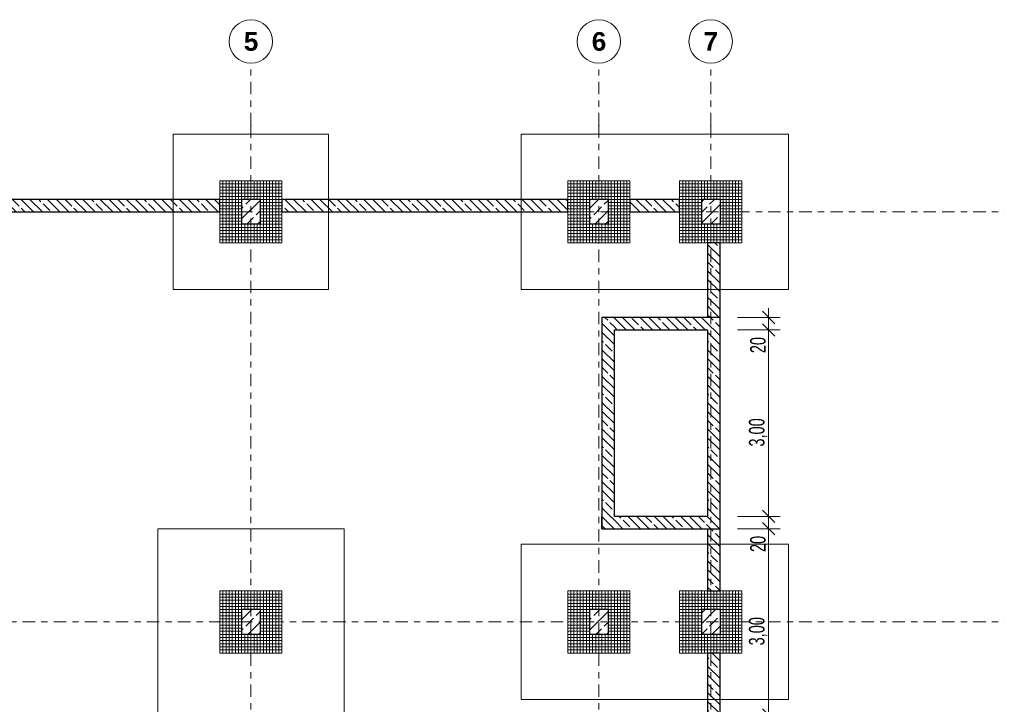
# Model space of a CAD drawing. Header units: metres. Extents: x -3.3 to 34.5, y -5.3 to 16.4.
# Tile 4 of 4: x 18.7 to 34.5, y 5.3 to 16.3. Entities that reach past the tile are written whole.
import ezdxf

# ---------------------------------------------------------------- set-up
doc = ezdxf.new("R2010")
doc.units = ezdxf.units.M
doc.header["$MEASUREMENT"] = 0
doc.linetypes.add('Raster', pattern=[0.4, 0.2, -0.1, 0, -0.1])
doc.linetypes.add('Untersicht', pattern=[0.2, 0.15, -0.05])
for name, color, linetype in [('Neubau_10 Stütze', 7, 'Continuous'), ('Neubau_10 Wand Aussen', 7, 'Continuous'), ('Neubau_20 Decke Roh', 7, 'Continuous'), ('Neubau_20 Fundamente', 7, 'Continuous'), ('Neubau_86 Achsraster', 7, 'Continuous'), ('Neubau_93 1_100 Bemaßung', 7, 'Continuous')]:
    doc.layers.add(name, color=color, linetype=linetype)
doc.styles.add('ERSTELLTER_STIL_1', font='arialbd.ttf')
doc.styles.add('ERSTELLTER_STIL_3', font='GOTHIC.TTF', dxfattribs={"width": 0.7})
doc.dimstyles.new('ERSTELLTER_STIL__4', dxfattribs={"dimtxt": 0.25, "dimasz": 0.190285, "dimexe": 0.18, "dimexo": 0.5, "dimgap": 0, "dimtad": 1, "dimzin": 0, "dimdsep": 46, "dimtxsty": 'ERSTELLTER_STIL_3', "dimblk": 'ARROWHEAD_6', "dimblk1": 'ARROWHEAD_6', "dimblk2": 'ARROWHEAD_6', "dimcen": 0.09, "dimclrd": 7, "dimclre": 7, "dimclrt": 7, "dimazin": 0, "dimtfac": 1, "dimtdec": 4, "dimtmove": 0, "dimatfit": 3, "dimfxl": 1, "dimtolj": 1, "dimtzin": 0, "dimarcsym": 0})
pattern_1 = [(135, (0, 0), (0.212132, 0.212132), []), (135, (-0.0707, -0.0707), (0.212132, 0.212132), []), (135, (-0.14142, -0.14142), (0.212132, 0.212132), [0.15, -0.05])]
pattern_2 = [(45, (0, 0), (-0.1697056, 0.1697056), []), (45, (-0.08485, 0.08485), (-0.1697056, 0.1697056), [0.18, -0.06])]
pattern_3 = [(0, (0, 0), (0, 0.05), []), (90, (0, 0), (-0.05, 0), [])]

# ---------------------------------------------------------------- blocks, each defined once
blk = doc.blocks.new('*D14')
at = {"layer": 'Neubau_93 1_100 Bemaßung', "color": 7, "linetype": 'Continuous', "lineweight": 13, "transparency": 16777216}
for p, q in [((30.92, 8.1), (30.232, 8.1)), ((30.632, 8.2), (30.832, 8)), ((30.732, 5.1), (30.732, 8.1)), ((30.92, 5.1), (30.232, 5.1)), ((30.632, 5.2), (30.832, 5))]:
    blk.add_line(p, q, dxfattribs=at)
at = {"layer": 'Neubau_93 1_100 Bemaßung', "color": 7, "lineweight": 13, "transparency": 16777216, "char_height": 0.25, "attachment_point": 7, "rotation": 90, "style": 'ERSTELLTER_STIL_3'}
for s, insert in [('\\A1;20', (30.688, 7.726)), ('\\A1;3,00', (30.712, 6.223))]:
    blk.add_mtext(s, dxfattribs=dict(at, insert=insert))
blk = doc.blocks.new('ARROWHEAD_6')
at = {"color": 0, "linetype": 'Continuous', "lineweight": 0}
for p, q in [((0, 0), (-1, 0)), ((-0.5, -0.5), (0.5, 0.5))]:
    blk.add_line(p, q, dxfattribs=at)
blk = doc.blocks.new('*D15')
at = {"layer": 'Neubau_93 1_100 Bemaßung', "color": 7, "linetype": 'Continuous', "lineweight": 13, "transparency": 16777216}
for p, q in [((30.632, 8.4), (30.832, 8.2)), ((30.92, 8.3), (30.232, 8.3)), ((30.732, 8.1), (30.732, 8.3)), ((30.92, 8.1), (30.232, 8.1)), ((30.632, 8.2), (30.832, 8))]:
    blk.add_line(p, q, dxfattribs=at)
blk = doc.blocks.new('*D16')
at = {"layer": 'Neubau_93 1_100 Bemaßung', "color": 7, "linetype": 'Continuous', "lineweight": 13, "transparency": 16777216}
for p, q in [((30.92, 11.3), (30.232, 11.3)), ((30.832, 11.2), (30.632, 11.4)), ((30.732, 8.3), (30.732, 11.3)), ((30.632, 8.4), (30.832, 8.2)), ((30.92, 8.3), (30.232, 8.3))]:
    blk.add_line(p, q, dxfattribs=at)
at = {"layer": 'Neubau_93 1_100 Bemaßung', "color": 7, "lineweight": 13, "transparency": 16777216, "char_height": 0.25, "attachment_point": 7, "rotation": 90, "style": 'ERSTELLTER_STIL_3'}
for s, insert in [('\\A1;20', (30.688, 10.926)), ('\\A1;3,00', (30.712, 9.423))]:
    blk.add_mtext(s, dxfattribs=dict(at, insert=insert))
blk = doc.blocks.new('*D17')
at = {"layer": 'Neubau_93 1_100 Bemaßung', "color": 7, "linetype": 'Continuous', "lineweight": 13, "transparency": 16777216}
for p, q in [((30.632, 11.6), (30.832, 11.4)), ((30.732, 11.5), (30.732, 11.65)), ((30.92, 11.5), (30.232, 11.5)), ((30.732, 11.3), (30.732, 11.5)), ((30.92, 11.3), (30.232, 11.3)), ((30.832, 11.2), (30.632, 11.4))]:
    blk.add_line(p, q, dxfattribs=at)

msp = doc.modelspace()

# ---------------------------------------------------------------- hatches: boundary and pattern name
at = {"layer": 'Neubau_10 Stütze', "linetype": 'Continuous', "lineweight": 0, "true_color": 0x000000}
h = msp.add_hatch(dxfattribs=at)
h.set_pattern_fill('BETON_STAHLBETON', color=18, style=0, pattern_type=2)
h.set_pattern_definition(pattern_2)
h.paths.add_polyline_path([(22.55, 13), (22.55, 13.4), (22.25, 13.4), (22.25, 13)])
h = msp.add_hatch(dxfattribs=at)
h.set_pattern_fill('BETON_STAHLBETON', color=18, style=0, pattern_type=2)
h.set_pattern_definition(pattern_2)
h.paths.add_polyline_path([(28.15, 13), (28.15, 13.4), (27.85, 13.4), (27.85, 13)])
h = msp.add_hatch(dxfattribs=at)
h.set_pattern_fill('BETON_STAHLBETON', color=18, style=0, pattern_type=2)
h.set_pattern_definition(pattern_2)
h.paths.add_polyline_path([(29.95, 13), (29.95, 13.4), (29.65, 13.4), (29.65, 13)])
h = msp.add_hatch(dxfattribs=at)
h.set_pattern_fill('BETON_STAHLBETON', color=18, style=0, pattern_type=2)
h.set_pattern_definition(pattern_2)
h.paths.add_polyline_path([(22.55, 6.4), (22.55, 6.8), (22.25, 6.8), (22.25, 6.4)])
h = msp.add_hatch(dxfattribs=at)
h.set_pattern_fill('BETON_STAHLBETON', color=18, style=0, pattern_type=2)
h.set_pattern_definition(pattern_2)
h.paths.add_polyline_path([(28.15, 6.4), (28.15, 6.8), (27.85, 6.8), (27.85, 6.4)])
h = msp.add_hatch(dxfattribs=at)
h.set_pattern_fill('BETON_STAHLBETON', color=18, style=0, pattern_type=2)
h.set_pattern_definition(pattern_2)
h.paths.add_polyline_path([(29.95, 6.4), (29.95, 6.8), (29.65, 6.8), (29.65, 6.4)])
at = {"layer": 'Neubau_10 Wand Aussen', "linetype": 'Continuous', "lineweight": 0, "true_color": 0x000000}
h = msp.add_hatch(dxfattribs=at)
h.set_pattern_fill('BETON_WU', color=18, style=0, pattern_type=2)
h.set_pattern_definition(pattern_1)
h.paths.add_polyline_path([(17.3, 13.2), (21.9, 13.2), (21.9, 13.4), (17.3, 13.4)])
h = msp.add_hatch(dxfattribs=at)
h.set_pattern_fill('BETON_WU', color=18, style=0, pattern_type=2)
h.set_pattern_definition(pattern_1)
h.paths.add_polyline_path([(22.9, 13.2), (27.5, 13.2), (27.5, 13.4), (22.9, 13.4)])
h = msp.add_hatch(dxfattribs=at)
h.set_pattern_fill('BETON_WU', color=18, style=0, pattern_type=2)
h.set_pattern_definition(pattern_1)
h.paths.add_polyline_path([(28.5, 13.2), (29.3, 13.2), (29.3, 13.4), (28.5, 13.4)])
h = msp.add_hatch(dxfattribs=at)
h.set_pattern_fill('BETON_WU', color=18, style=0, pattern_type=2)
h.set_pattern_definition(pattern_1)
h.paths.add_polyline_path([(29.75, 12.7), (29.75, 11.5), (29.95, 11.5), (29.95, 12.7)])
h = msp.add_hatch(dxfattribs=at)
h.set_pattern_fill('BETON_WU', color=18, style=0, pattern_type=2)
h.set_pattern_definition(pattern_1)
h.paths.add_polyline_path([(28.25, 11.3), (28.05, 11.5), (28.05, 11.3)])
h = msp.add_hatch(dxfattribs=at)
h.set_pattern_fill('BETON_WU', color=18, style=0, pattern_type=2)
h.set_pattern_definition(pattern_1)
h.paths.add_polyline_path([(28.25, 11.5), (28.05, 11.5), (28.25, 11.3)])
h = msp.add_hatch(dxfattribs=at)
h.set_pattern_fill('BETON_WU', color=18, style=0, pattern_type=2)
h.set_pattern_definition(pattern_1)
h.paths.add_polyline_path([(28.25, 11.3), (29.75, 11.3), (29.75, 11.5), (28.25, 11.5)])
h = msp.add_hatch(dxfattribs=at)
h.set_pattern_fill('BETON_WU', color=18, style=0, pattern_type=2)
h.set_pattern_definition(pattern_1)
h.paths.add_polyline_path([(29.75, 11.3), (29.95, 11.5), (29.75, 11.5)])
h = msp.add_hatch(dxfattribs=at)
h.set_pattern_fill('BETON_WU', color=18, style=0, pattern_type=2)
h.set_pattern_definition(pattern_1)
h.paths.add_polyline_path([(29.75, 11.3), (29.95, 11.3), (29.95, 11.5)])
h = msp.add_hatch(dxfattribs=at)
h.set_pattern_fill('BETON_WU', color=18, style=0, pattern_type=2)
h.set_pattern_definition(pattern_1)
h.paths.add_polyline_path([(28.25, 8.3), (28.25, 11.3), (28.05, 11.3), (28.05, 8.3)])
h = msp.add_hatch(dxfattribs=at)
h.set_pattern_fill('BETON_WU', color=18, style=0, pattern_type=2)
h.set_pattern_definition(pattern_1)
h.paths.add_polyline_path([(29.75, 11.3), (29.75, 8.3), (29.95, 8.3), (29.95, 11.3)])
h = msp.add_hatch(dxfattribs=at)
h.set_pattern_fill('BETON_WU', color=18, style=0, pattern_type=2)
h.set_pattern_definition(pattern_1)
h.paths.add_polyline_path([(28.05, 8.3), (28.05, 8.1), (28.25, 8.3)])
h = msp.add_hatch(dxfattribs=at)
h.set_pattern_fill('BETON_WU', color=18, style=0, pattern_type=2)
h.set_pattern_definition(pattern_1)
h.paths.add_polyline_path([(28.25, 8.3), (28.05, 8.1), (28.25, 8.1)])
h = msp.add_hatch(dxfattribs=at)
h.set_pattern_fill('BETON_WU', color=18, style=0, pattern_type=2)
h.set_pattern_definition(pattern_1)
h.paths.add_polyline_path([(29.75, 8.3), (28.25, 8.3), (28.25, 8.1), (29.75, 8.1)])
h = msp.add_hatch(dxfattribs=at)
h.set_pattern_fill('BETON_WU', color=18, style=0, pattern_type=2)
h.set_pattern_definition(pattern_1)
h.paths.add_polyline_path([(29.75, 8.3), (29.95, 8.1), (29.95, 8.3)])
h = msp.add_hatch(dxfattribs=at)
h.set_pattern_fill('BETON_WU', color=18, style=0, pattern_type=2)
h.set_pattern_definition(pattern_1)
h.paths.add_polyline_path([(29.75, 8.1), (29.95, 8.1), (29.75, 8.3)])
h = msp.add_hatch(dxfattribs=at)
h.set_pattern_fill('BETON_WU', color=18, style=0, pattern_type=2)
h.set_pattern_definition(pattern_1)
h.paths.add_polyline_path([(29.75, 8.1), (29.75, 7.1), (29.95, 7.1), (29.95, 8.1)])
h = msp.add_hatch(dxfattribs=at)
h.set_pattern_fill('BETON_WU', color=18, style=0, pattern_type=2)
h.set_pattern_definition(pattern_1)
h.paths.add_polyline_path([(29.75, 6.1), (29.75, 5.1), (29.95, 5.1), (29.95, 6.1)])
at = {"layer": 'Neubau_20 Fundamente', "linetype": 'Continuous', "lineweight": 0, "true_color": 0x000000}
h = msp.add_hatch(dxfattribs=at)
h.set_pattern_fill('BETON_FERTIGTEIL_TRÄGER', color=18, style=0, pattern_type=2)
h.set_pattern_definition(pattern_3)
h.paths.add_polyline_path([(21.9, 12.7), (22.9, 12.7), (22.9, 13.7), (21.9, 13.7)])
h.paths.add_polyline_path([(22.25, 13.4), (22.55, 13.4), (22.55, 13), (22.25, 13)], flags=0)
h = msp.add_hatch(dxfattribs=at)
h.set_pattern_fill('BETON_FERTIGTEIL_TRÄGER', color=18, style=0, pattern_type=2)
h.set_pattern_definition(pattern_3)
h.paths.add_polyline_path([(27.5, 12.7), (28.5, 12.7), (28.5, 13.7), (27.5, 13.7)])
h.paths.add_polyline_path([(27.85, 13), (27.85, 13.4), (28.15, 13.4), (28.15, 13)], flags=0)
h = msp.add_hatch(dxfattribs=at)
h.set_pattern_fill('BETON_FERTIGTEIL_TRÄGER', color=18, style=0, pattern_type=2)
h.set_pattern_definition(pattern_3)
h.paths.add_polyline_path([(29.3, 12.7), (30.3, 12.7), (30.3, 13.7), (29.3, 13.7)])
h.paths.add_polyline_path([(29.65, 13), (29.65, 13.4), (29.95, 13.4), (29.95, 13)], flags=0)
h = msp.add_hatch(dxfattribs=at)
h.set_pattern_fill('BETON_FERTIGTEIL_TRÄGER', color=18, style=0, pattern_type=2)
h.set_pattern_definition(pattern_3)
h.paths.add_polyline_path([(21.9, 6.1), (22.9, 6.1), (22.9, 7.1), (21.9, 7.1)])
h.paths.add_polyline_path([(22.25, 6.8), (22.55, 6.8), (22.55, 6.4), (22.25, 6.4)], flags=0)
h = msp.add_hatch(dxfattribs=at)
h.set_pattern_fill('BETON_FERTIGTEIL_TRÄGER', color=18, style=0, pattern_type=2)
h.set_pattern_definition(pattern_3)
h.paths.add_polyline_path([(27.5, 6.1), (28.5, 6.1), (28.5, 7.1), (27.5, 7.1)])
h.paths.add_polyline_path([(27.85, 6.4), (27.85, 6.8), (28.15, 6.8), (28.15, 6.4)], flags=0)
h = msp.add_hatch(dxfattribs=at)
h.set_pattern_fill('BETON_FERTIGTEIL_TRÄGER', color=18, style=0, pattern_type=2)
h.set_pattern_definition(pattern_3)
h.paths.add_polyline_path([(29.3, 6.1), (30.3, 6.1), (30.3, 7.1), (29.3, 7.1)])
h.paths.add_polyline_path([(29.65, 6.4), (29.65, 6.8), (29.95, 6.8), (29.95, 6.4)], flags=0)

# ---------------------------------------------------------------- linework, layer by layer
at = {"layer": 'Neubau_10 Stütze', "color": 7, "linetype": 'Continuous', "lineweight": 25}
for p, q in [((22.55, 13.4), (22.25, 13.4)), ((22.25, 13.4), (22.25, 13)), ((22.55, 13.4), (22.55, 13)), ((28.15, 13.4), (27.85, 13.4)), ((27.85, 13.4), (27.85, 13)), ((28.15, 13.4), (28.15, 13)), ((29.95, 13.4), (29.65, 13.4)), ((29.65, 13.4), (29.65, 13)), ((29.95, 13.4), (29.95, 13)), ((22.55, 13), (22.25, 13)), ((28.15, 13), (27.85, 13)), ((29.95, 13), (29.65, 13)), ((22.55, 6.8), (22.25, 6.8)), ((22.25, 6.8), (22.25, 6.4)), ((22.55, 6.8), (22.55, 6.4)), ((28.15, 6.8), (27.85, 6.8)), ((27.85, 6.8), (27.85, 6.4)), ((28.15, 6.8), (28.15, 6.4)), ((29.95, 6.8), (29.65, 6.8)), ((29.65, 6.8), (29.65, 6.4)), ((29.95, 6.8), (29.95, 6.4)), ((22.55, 6.4), (22.25, 6.4)), ((28.15, 6.4), (27.85, 6.4)), ((29.95, 6.4), (29.65, 6.4))]:
    msp.add_line(p, q, dxfattribs=at)
at = {"layer": 'Neubau_10 Stütze', "color": 7, "linetype": 'Untersicht', "lineweight": 18, "flags": 128}
for points in [[(22.25, 13.4), (22.25, 13)], [(22.55, 13.4), (22.25, 13.4)], [(22.55, 13), (22.55, 13.4)], [(27.85, 13.4), (27.85, 13)], [(28.15, 13.4), (27.85, 13.4)], [(28.15, 13), (28.15, 13.4)], [(29.65, 13.4), (29.65, 13)], [(29.95, 13.4), (29.65, 13.4)], [(29.95, 13), (29.95, 13.4)], [(22.25, 13), (22.55, 13)], [(27.85, 13), (28.15, 13)], [(29.65, 13), (29.95, 13)], [(22.25, 6.8), (22.25, 6.4)], [(22.55, 6.8), (22.25, 6.8)], [(22.55, 6.4), (22.55, 6.8)], [(27.85, 6.8), (27.85, 6.4)], [(28.15, 6.8), (27.85, 6.8)], [(28.15, 6.4), (28.15, 6.8)], [(29.65, 6.8), (29.65, 6.4)], [(29.95, 6.8), (29.65, 6.8)], [(29.95, 6.4), (29.95, 6.8)], [(22.25, 6.4), (22.55, 6.4)], [(27.85, 6.4), (28.15, 6.4)], [(29.65, 6.4), (29.95, 6.4)]]:
    msp.add_lwpolyline(points, dxfattribs=at)
at = {"layer": 'Neubau_10 Wand Aussen', "color": 7, "linetype": 'Continuous', "lineweight": 25, "flags": 128}
for points in [[(21.9, 13.4), (17.3, 13.4)], [(21.9, 13.2), (21.9, 13.4)], [(27.5, 13.4), (22.9, 13.4)], [(22.9, 13.4), (22.9, 13.2)], [(27.5, 13.2), (27.5, 13.4)], [(29.3, 13.4), (28.5, 13.4)], [(28.5, 13.4), (28.5, 13.2)], [(29.3, 13.2), (29.3, 13.4)], [(17.3, 13.2), (21.9, 13.2)], [(22.9, 13.2), (27.5, 13.2)], [(28.5, 13.2), (29.3, 13.2)], [(29.75, 12.7), (29.75, 11.5)], [(29.95, 12.7), (29.75, 12.7)], [(29.95, 11.5), (29.95, 12.7)], [(28.05, 11.5), (28.05, 11.3)], [(29.75, 11.5), (28.05, 11.5)], [(29.95, 8.3), (29.95, 11.5)], [(28.05, 11.3), (28.05, 8.3)], [(28.25, 11.3), (29.75, 11.3)], [(28.25, 8.3), (28.25, 11.3)], [(29.75, 11.3), (29.75, 8.3)], [(28.05, 8.1), (28.05, 8.3)], [(29.75, 8.3), (28.25, 8.3)], [(29.95, 8.1), (29.95, 8.3)], [(28.05, 8.1), (29.75, 8.1)], [(29.75, 8.1), (29.75, 7.1)], [(29.95, 7.1), (29.95, 8.1)], [(29.75, 7.1), (29.95, 7.1)], [(29.75, 6.1), (29.75, 5.1)], [(29.95, 6.1), (29.75, 6.1)], [(29.95, 5.1), (29.95, 6.1)]]:
    msp.add_lwpolyline(points, dxfattribs=at)
at = {"layer": 'Neubau_20 Decke Roh', "color": 7, "linetype": 'Continuous', "lineweight": 25, "flags": 128}
msp.add_lwpolyline([(28.05, 8.1), (29.95, 8.1), (29.95, 11.5), (28.05, 11.5)], close=True, dxfattribs=at)
at = {"layer": 'Neubau_20 Fundamente', "color": 7, "linetype": 'Continuous', "lineweight": 13}
for p, q in [((21.9, 13.7), (21.9, 12.7)), ((22.9, 13.7), (21.9, 13.7)), ((22.9, 13.7), (22.9, 12.7)), ((27.5, 13.7), (27.5, 12.7)), ((28.5, 13.7), (27.5, 13.7)), ((28.5, 13.7), (28.5, 12.7)), ((29.3, 13.7), (29.3, 12.7)), ((30.3, 13.7), (29.3, 13.7)), ((30.3, 13.7), (30.3, 12.7)), ((22.25, 13.4), (22.25, 13)), ((22.55, 13.4), (22.25, 13.4)), ((22.55, 13.4), (22.55, 13)), ((27.85, 13.4), (27.85, 13)), ((28.15, 13.4), (27.85, 13.4)), ((28.15, 13.4), (28.15, 13)), ((29.65, 13.4), (29.65, 13)), ((29.95, 13.4), (29.65, 13.4)), ((29.95, 13.4), (29.95, 13)), ((22.55, 13), (22.25, 13)), ((28.15, 13), (27.85, 13)), ((29.95, 13), (29.65, 13)), ((22.9, 12.7), (21.9, 12.7)), ((28.5, 12.7), (27.5, 12.7)), ((30.3, 12.7), (29.3, 12.7)), ((21.9, 7.1), (21.9, 6.1)), ((22.9, 7.1), (21.9, 7.1)), ((22.9, 7.1), (22.9, 6.1)), ((27.5, 7.1), (27.5, 6.1)), ((28.5, 7.1), (27.5, 7.1)), ((28.5, 7.1), (28.5, 6.1)), ((29.3, 7.1), (29.3, 6.1)), ((30.3, 7.1), (29.3, 7.1)), ((30.3, 7.1), (30.3, 6.1)), ((22.25, 6.8), (22.25, 6.4)), ((22.55, 6.8), (22.25, 6.8)), ((22.55, 6.8), (22.55, 6.4)), ((27.85, 6.8), (27.85, 6.4)), ((28.15, 6.8), (27.85, 6.8)), ((28.15, 6.8), (28.15, 6.4)), ((29.65, 6.8), (29.65, 6.4)), ((29.95, 6.8), (29.65, 6.8)), ((29.95, 6.8), (29.95, 6.4)), ((22.55, 6.4), (22.25, 6.4)), ((28.15, 6.4), (27.85, 6.4)), ((29.95, 6.4), (29.65, 6.4)), ((22.9, 6.1), (21.9, 6.1)), ((28.5, 6.1), (27.5, 6.1)), ((30.3, 6.1), (29.3, 6.1))]:
    msp.add_line(p, q, dxfattribs=at)
at = {"layer": 'Neubau_20 Fundamente', "color": 7, "linetype": 'Continuous', "lineweight": 18, "flags": 128}
for points in [[(21.15, 11.95), (21.15, 14.45)], [(21.15, 14.45), (23.65, 14.45)], [(23.65, 14.45), (23.65, 11.95)], [(26.75, 11.95), (26.75, 14.45)], [(26.75, 14.45), (31.05, 14.45)], [(31.05, 14.45), (31.05, 11.95)], [(23.65, 11.95), (21.15, 11.95)], [(31.05, 11.95), (26.75, 11.95)], [(20.9, 5.1), (20.9, 8.1)], [(20.9, 8.1), (23.9, 8.1)], [(23.9, 8.1), (23.9, 5.1)], [(26.75, 5.35), (26.75, 7.85)], [(26.75, 7.85), (31.05, 7.85)], [(31.05, 7.85), (31.05, 5.35)], [(31.05, 5.35), (26.75, 5.35)]]:
    msp.add_lwpolyline(points, dxfattribs=at)
at = {"layer": 'Neubau_20 Fundamente', "color": 7, "linetype": 'Untersicht', "lineweight": 18, "flags": 128}
for points in [[(21.9, 12.7), (21.9, 13.7)], [(21.9, 13.7), (22.9, 13.7)], [(22.9, 13.7), (22.9, 12.7)], [(27.5, 12.7), (27.5, 13.7)], [(27.5, 13.7), (28.5, 13.7)], [(28.5, 13.7), (28.5, 12.7)], [(29.3, 12.7), (29.3, 13.7)], [(29.3, 13.7), (30.3, 13.7)], [(30.3, 13.7), (30.3, 12.7)], [(22.25, 13.4), (22.25, 13)], [(22.55, 13.4), (22.25, 13.4)], [(22.55, 13), (22.55, 13.4)], [(27.85, 13.4), (27.85, 13)], [(28.15, 13.4), (27.85, 13.4)], [(28.15, 13), (28.15, 13.4)], [(29.65, 13.4), (29.65, 13)], [(29.95, 13.4), (29.65, 13.4)], [(29.95, 13), (29.95, 13.4)], [(22.25, 13), (22.55, 13)], [(27.85, 13), (28.15, 13)], [(29.65, 13), (29.95, 13)], [(22.9, 12.7), (21.9, 12.7)], [(28.5, 12.7), (27.5, 12.7)], [(30.3, 12.7), (29.3, 12.7)], [(21.9, 6.1), (21.9, 7.1)], [(21.9, 7.1), (22.9, 7.1)], [(22.9, 7.1), (22.9, 6.1)], [(27.5, 6.1), (27.5, 7.1)], [(27.5, 7.1), (28.5, 7.1)], [(28.5, 7.1), (28.5, 6.1)], [(29.3, 6.1), (29.3, 7.1)], [(29.3, 7.1), (30.3, 7.1)], [(30.3, 7.1), (30.3, 6.1)], [(22.25, 6.8), (22.25, 6.4)], [(22.55, 6.8), (22.25, 6.8)], [(22.55, 6.4), (22.55, 6.8)], [(27.85, 6.8), (27.85, 6.4)], [(28.15, 6.8), (27.85, 6.8)], [(28.15, 6.4), (28.15, 6.8)], [(29.65, 6.8), (29.65, 6.4)], [(29.95, 6.8), (29.65, 6.8)], [(29.95, 6.4), (29.95, 6.8)], [(22.25, 6.4), (22.55, 6.4)], [(27.85, 6.4), (28.15, 6.4)], [(29.65, 6.4), (29.95, 6.4)], [(22.9, 6.1), (21.9, 6.1)], [(28.5, 6.1), (27.5, 6.1)], [(30.3, 6.1), (29.3, 6.1)]]:
    msp.add_lwpolyline(points, dxfattribs=at)
at = {"layer": 'Neubau_86 Achsraster', "color": 7, "linetype": 'Raster', "lineweight": 13}
for p, q in [((22.4, 14.593), (22.4, 15.593)), ((28, 14.593), (28, 15.593)), ((29.8, 14.593), (29.8, 15.593)), ((22.4, 14.593), (22.4, -3.607)), ((28, 14.593), (28, -3.607)), ((29.8, 14.593), (29.8, -3.607)), ((-1.274, 13.2), (33.526, 13.2)), ((33.526, 13.2), (34.526, 13.2)), ((-1.274, 6.6), (33.526, 6.6)), ((33.526, 6.6), (34.526, 6.6))]:
    msp.add_line(p, q, dxfattribs=at)
at = {"layer": 'Neubau_86 Achsraster', "color": 7, "linetype": 'Continuous', "lineweight": 13, "flags": 128}
for points in [[(22.4, 15.593, 1), (22.4, 16.293, 1)], [(28, 15.593, 1), (28, 16.293, 1)], [(29.8, 15.593, 1), (29.8, 16.293, 1)]]:
    msp.add_lwpolyline(points, format="xyb", close=True, dxfattribs=at)
at = {"layer": 'Neubau_86 Achsraster', "color": 7, "linetype": 'Raster', "lineweight": 13}
for p in [(22.4, 14.593), (22.4, 14.593), (28, 14.593), (28, 14.593), (29.8, 14.593), (29.8, 14.593)]:
    msp.add_point(p, dxfattribs=at)

# ---------------------------------------------------------------- texts
at = {"layer": 'Neubau_86 Achsraster', "color": 7, "lineweight": 13, "char_height": 0.3, "attachment_point": 1, "style": 'ERSTELLTER_STIL_1'}
for s, insert in [('\\A1;\\pt0;5', (22.286, 16.093)), ('\\A1;\\pt0;6', (27.886, 16.093)), ('\\A1;\\pt0;7', (29.686, 16.093))]:
    msp.add_mtext(s, dxfattribs=dict(at, insert=insert))

# ---------------------------------------------------------------- dimensions: what is measured, and where the dimension line sits
at = {"layer": 'Neubau_93 1_100 Bemaßung', "color": 7, "linetype": 'Continuous', "lineweight": 13}
for base, p1, p2, picture, middle in [((30.732, 11.5), (29.75, 11.3), (29.8, 11.5), '*D17', (30.557, 11.116)), ((30.732, 11.3), (29.75, 8.3), (29.75, 11.3), '*D16', (30.557, 9.747)), ((30.732, 8.3), (29.8, 8.1), (29.75, 8.3), '*D15', (30.557, 7.916)), ((30.732, 8.1), (29.8, 5.1), (29.8, 8.1), '*D14', (30.557, 6.547))]:
    dim = msp.add_linear_dim(base=base, p1=p1, p2=p2, angle=90, dimstyle='ERSTELLTER_STIL__4', dxfattribs=at)
    dim.commit()
    dim.dimension.update_dxf_attribs({"geometry": picture, "text_midpoint": middle, "dimtype": 160, "text_rotation": 90})

doc.saveas('drawing.dxf')
